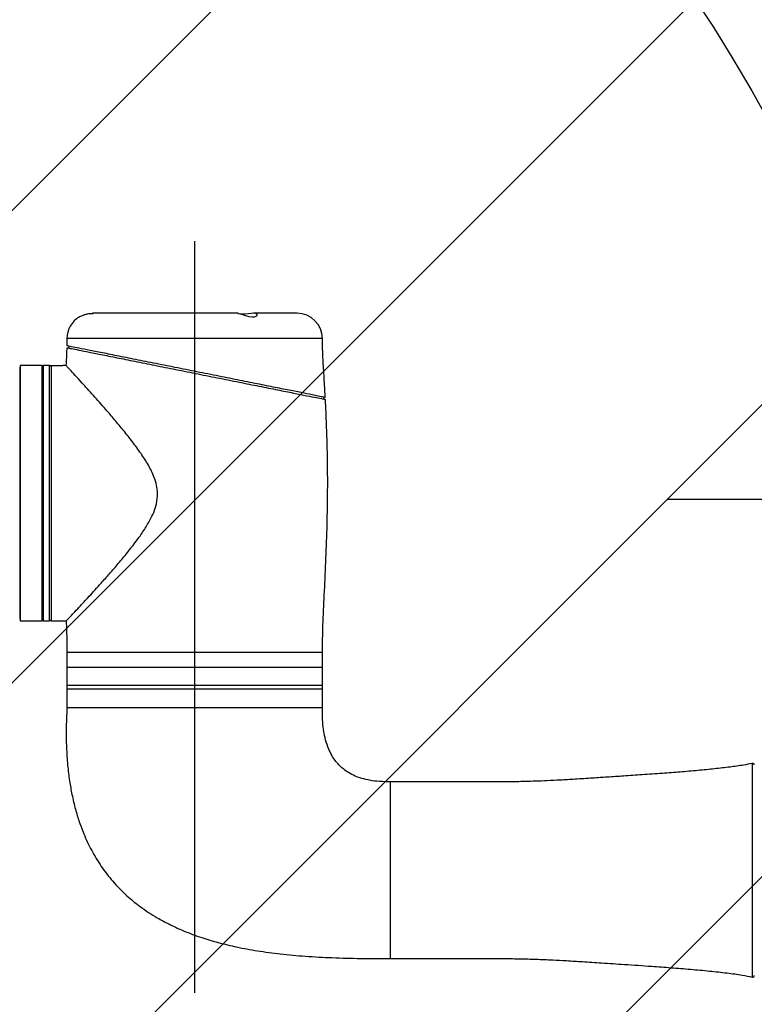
# Model space of a CAD drawing. Header units: millimetres. Extents: x 25 to 207, y 39 to 271.
# Tile 3 of 6: x 123 to 147, y 83 to 114. Entities that reach past the tile are written whole.
import ezdxf

# ---------------------------------------------------------------- set-up
doc = ezdxf.new("R2010")
doc.units = ezdxf.units.MM
doc.layers.add('标注层', color=3, linetype='Continuous')

msp = doc.modelspace()

# ---------------------------------------------------------------- hatches: boundary and pattern name
at = {"layer": '标注层'}
h = msp.add_hatch(dxfattribs=at)
h.set_pattern_fill('ANSI31', color=256, scale=3.3333, style=0)
edge = h.paths.add_edge_path(flags=0)
edge.add_arc((104.185, 87.5692), 48.728, 0, 360)
edge = h.paths.add_edge_path(flags=0)
edge.add_arc((104.185, 87.5692), 16.77, 0, 360)

# ---------------------------------------------------------------- linework, layer by layer
at = {"color": 7, "linetype": 'Continuous', "lineweight": 25}
for p, q in [((130.1599, 104.7692), (125.5473, 104.7692)), ((132.035, 104.7692), (130.6467, 104.7692)), ((124.735, 103.9692), (124.7284, 103.7389)), ((123.255, 103.0661), (123.235, 103.0661)), ((123.235, 103.0661), (123.235, 95.0723)), ((123.935, 103.1192), (123.255, 103.1192)), ((123.255, 103.1192), (123.255, 95.0192)), ((123.935, 103.1192), (123.935, 95.0192)), ((124.185, 103.1192), (123.985, 103.1192)), ((124.235, 103.1155), (124.435, 103.1155)), ((124.235, 103.1155), (124.235, 95.0192)), ((124.7094, 103.1192), (124.6078, 103.1192)), ((132.8832, 102.1108), (132.8714, 102.052)), ((123.235, 95.0723), (123.255, 95.0723)), ((123.255, 95.0192), (123.935, 95.0192)), ((123.985, 95.0192), (124.185, 95.0192)), ((124.235, 95.0192), (124.7147, 95.0192)), ((124.735, 94.0192), (124.735, 93.5392)), ((132.835, 93.5392), (132.835, 94.0192)), ((124.735, 93.5392), (124.735, 92.9692)), ((132.835, 92.9692), (132.835, 93.5392)), ((124.735, 92.9692), (124.735, 92.8692)), ((124.735, 92.8692), (124.735, 92.2692)), ((132.835, 92.8692), (132.835, 92.9692)), ((132.835, 92.2692), (132.835, 92.8692)), ((132.835, 92.2692), (124.735, 92.2692)), ((132.835, 92.2692), (124.735, 92.2692))]:
    msp.add_line(p, q, dxfattribs=at)
at = {"color": 8, "linetype": 'Continuous', "lineweight": 25}
for p, q in [((132.835, 103.9692), (124.735, 103.9692)), ((123.985, 103.1192), (123.985, 95.0192)), ((124.185, 95.0192), (124.185, 103.1192)), ((132.835, 94.0192), (124.735, 94.0192)), ((132.835, 92.9692), (124.735, 92.9692)), ((124.735, 92.8692), (128.785, 92.8692)), ((128.785, 92.8692), (132.835, 92.8692)), ((146.4741, 83.7334), (146.4741, 90.5051)), ((134.985, 89.9192), (134.985, 84.3192))]:
    msp.add_line(p, q, dxfattribs=at)
at = {"color": 7, "linetype": 'Continuous', "lineweight": 25, "flags": 128}
for points in [[(130.1526, 104.7686), (130.1737, 104.7658), (130.2242, 104.751), (130.2977, 104.7264), (130.3932, 104.6958), (130.5028, 104.6682), (130.6042, 104.6563), (130.6803, 104.6621), (130.734, 104.6804), (130.7654, 104.7081), (130.7653, 104.7388), (130.7276, 104.7613), (130.6614, 104.7692), (130.5781, 104.7653), (130.4815, 104.7546), (130.378, 104.7441), (130.2836, 104.7415), (130.2066, 104.749), (130.2066, 104.749)], [(124.8, 103.7274), (124.7941, 103.698), (124.7882, 103.6686)]]:
    msp.add_lwpolyline(points, dxfattribs=at)
at = {"color": 7, "linetype": 'Continuous', "lineweight": 25}
for centre, radius, start, end in [((125.535, 103.9692), 0.8, 120.5607, 180), ((132.035, 103.9692), 0.8, 0, 90), ((123.985, 103.0692), 0.05, 90, 180), ((124.185, 103.0692), 0.05, 0, 90), ((123.985, 95.0692), 0.05, 180, 270), ((124.185, 95.0692), 0.05, 270, 0), ((146.485, 90.4563), 0.05, 0, 102.5502), ((146.485, 83.7822), 0.05, 257.4498, 0)]:
    msp.add_arc(centre, radius, start, end, dxfattribs=at)
for points, knots in [([(125.128, 104.6578), (125.1271, 104.6573), (125.1231, 104.6551), (125.1449, 104.6671), (125.1919, 104.6903), (125.2683, 104.7217), (125.3672, 104.7507), (125.4724, 104.7683), (125.5342, 104.7684), (125.5616, 104.7684)], [0, 0, 0, 0, 0.0422082, 0.1889311, 0.3399619, 0.5076493, 0.6873472, 0.8609565, 1, 1, 1, 1]), ([(132.9261, 102.102), (132.9223, 102.1763), (132.9077, 102.4613), (132.8789, 102.9301), (132.8453, 103.478), (132.8382, 103.8157), (132.835, 103.9692)], [0, 0, 0, 0, 0.1193082, 0.4579269, 0.7536608, 1, 1, 1, 1]), ([(124.7266, 103.6782), (124.7249, 103.6062), (124.7204, 103.4173), (124.7084, 103.2287), (124.7009, 103.112)], [0, 0, 0, 0, 0.3811063, 1, 1, 1, 1]), ([(124.7424, 103.6778), (124.7391, 103.6784), (124.7269, 103.6809), (124.823, 103.6616), (125.0274, 103.6208), (125.3392, 103.5584), (125.747, 103.4768), (126.2383, 103.3786), (126.8072, 103.2648), (127.4334, 103.1396), (128.108, 103.0046), (128.8034, 102.8655), (129.5088, 102.7245), (130.1911, 102.588), (130.8405, 102.4581), (131.4238, 102.3415), (131.9353, 102.2392), (132.3481, 102.1566), (132.6616, 102.0939), (132.8349, 102.0593), (132.9175, 102.0427), (132.926, 102.041), (132.9302, 102.0402)], [0, 0, 0, 0, 0.0197593, 0.0727834, 0.1240261, 0.1767261, 0.2285178, 0.2817547, 0.3345862, 0.3888926, 0.4427492, 0.4981332, 0.5525775, 0.608603, 0.6629753, 0.7189627, 0.7726496, 0.827951, 0.880647, 0.9349223, 0.9672812, 1, 1, 1, 1]), ([(132.9269, 102.102), (132.9157, 102.1043), (132.8934, 102.1087), (132.7197, 102.1435), (132.4457, 102.1983), (132.0727, 102.2729), (131.61, 102.3654), (131.0695, 102.4735), (130.464, 102.5946), (129.8078, 102.7259), (129.1202, 102.8634), (128.4185, 103.0037), (127.7261, 103.1422), (127.0625, 103.2749), (126.4509, 103.3972), (125.9093, 103.5056), (125.4565, 103.5961), (125.1024, 103.6669), (124.8649, 103.7145), (124.74, 103.7394), (124.7437, 103.7387), (124.7451, 103.7384)], [0, 0, 0, 0, 0.0523955, 0.1047925, 0.1571677, 0.2095467, 0.2623531, 0.3151642, 0.3689135, 0.4226661, 0.4773637, 0.5320623, 0.5873275, 0.6425905, 0.6977731, 0.7529506, 0.8073731, 0.8617896, 0.9150511, 0.968309, 1, 1, 1, 1]), ([(124.435, 103.1155), (124.4547, 103.1155), (124.494, 103.1157), (124.5465, 103.1169), (124.5857, 103.1182), (124.6079, 103.1192), (124.6078, 103.1191), (124.6078, 103.1191)], [0, 0, 0, 0, 0.2147016, 0.4293955, 0.6442197, 0.8591249, 1, 1, 1, 1]), ([(127.6077, 99.0692), (127.6008, 99.1535), (127.5866, 99.325), (127.4897, 99.6277), (127.3211, 99.9658), (127.0798, 100.3382), (126.8121, 100.7013), (126.5286, 101.0575), (126.2434, 101.3995), (125.9168, 101.7792), (125.6286, 102.1051), (125.3849, 102.3763), (125.1859, 102.5956), (124.9859, 102.8138), (124.8183, 102.9948), (124.7161, 103.1044), (124.7114, 103.1093), (124.7094, 103.1115)], [0, 0, 0, 0, 0.0355923, 0.0724433, 0.1338059, 0.1965362, 0.2644774, 0.3329023, 0.4027284, 0.4730559, 0.5783099, 0.6320861, 0.6862596, 0.7679786, 0.8518245, 0.9336672, 1, 1, 1, 1]), ([(132.835, 94.0192), (132.8399, 94.3068), (132.8502, 94.9153), (132.8991, 95.8662), (132.947, 96.8855), (132.9861, 97.9431), (133.006, 99.0097), (133.0033, 99.9864), (132.9829, 100.856), (132.9579, 101.5119), (132.9368, 101.9018), (132.9294, 102.0401)], [0, 0, 0, 0, 0.1075194, 0.2274603, 0.3558893, 0.4889806, 0.6230693, 0.7546445, 0.854051, 0.9482037, 1, 1, 1, 1]), ([(124.7146, 95.0238), (124.717, 95.0263), (124.7223, 95.0319), (124.8051, 95.1188), (124.9402, 95.2615), (125.1451, 95.4796), (125.4363, 95.793), (125.7704, 96.1601), (126.0852, 96.5147), (126.3641, 96.8374), (126.6513, 97.1827), (126.9216, 97.5278), (127.1653, 97.87), (127.3522, 98.1727), (127.4897, 98.4597), (127.5897, 98.7446), (127.6013, 98.9542), (127.6077, 99.0692)], [0, 0, 0, 0, 0.0598407, 0.1342935, 0.2044059, 0.2760729, 0.3779392, 0.4827201, 0.5504229, 0.618634, 0.6882952, 0.758423, 0.8154217, 0.87287, 0.911904, 0.9516108, 1, 1, 1, 1]), ([(124.7091, 95.0236), (124.7121, 94.959), (124.7275, 94.6244), (124.7316, 94.2895), (124.735, 94.0192)], [0, 0, 0, 0, 0.1932225, 1, 1, 1, 1]), ([(124.735, 92.2692), (124.7241, 92.0336), (124.7035, 91.5892), (124.7162, 90.9589), (124.756, 90.4014), (124.8188, 89.9094), (124.9035, 89.4468), (125.0088, 89.0163), (125.1326, 88.6209), (125.2584, 88.2892), (125.4246, 87.913), (125.6565, 87.4803), (125.9894, 86.994), (126.3692, 86.5553), (126.7343, 86.217), (127.0533, 85.9666), (127.3231, 85.779), (127.623, 85.5936), (127.9904, 85.395), (128.4611, 85.1801), (128.9855, 84.986), (129.5492, 84.8178), (130.1367, 84.6774), (130.7946, 84.5565), (131.5216, 84.4592), (132.3135, 84.3878), (133.1633, 84.3428), (134.0604, 84.3211), (134.673, 84.3199), (134.985, 84.3192)], [0, 0, 0, 0, 0.04638759, 0.08748301, 0.12392709, 0.15627306, 0.184993, 0.21639167, 0.24337469, 0.2664345, 0.28614144, 0.32424429, 0.36280732, 0.40182035, 0.43813497, 0.46052275, 0.48154931, 0.50273267, 0.52984831, 0.5636489, 0.60440932, 0.63974478, 0.67930037, 0.72314959, 0.77127337, 0.82350993, 0.87950174, 0.93863876, 1, 1, 1, 1]), ([(134.985, 89.9192), (134.8709, 89.921), (134.6561, 89.9245), (134.356, 89.9615), (134.1003, 90.0198), (133.8726, 90.1002), (133.679, 90.1983), (133.5193, 90.3089), (133.4029, 90.4113), (133.3065, 90.5137), (133.2049, 90.6432), (133.0993, 90.8163), (132.995, 91.052), (132.9187, 91.3099), (132.8659, 91.5988), (132.8346, 91.9137), (132.8349, 92.1435), (132.835, 92.2692)], [0, 0, 0, 0, 0.0926229, 0.1743212, 0.2449932, 0.3051306, 0.3699868, 0.4205859, 0.4624529, 0.4956179, 0.5346548, 0.5958982, 0.6597168, 0.74346, 0.8135252, 0.8979499, 1, 1, 1, 1]), ([(146.4704, 90.5064), (146.3782, 90.4871), (146.1456, 90.4384), (145.7467, 90.3846), (145.263, 90.3278), (144.7348, 90.2769), (144.1825, 90.2301), (143.5943, 90.1853), (142.9964, 90.1433), (142.413, 90.1039), (141.891, 90.0688), (141.3778, 90.035), (140.8799, 90.0035), (140.3987, 89.9753), (139.9835, 89.9541), (139.6118, 89.9389), (139.203, 89.9269), (138.7182, 89.9198), (138.1194, 89.9169), (137.4384, 89.9163), (136.6776, 89.9173), (135.8509, 89.9188), (135.2794, 89.9191), (134.985, 89.9192)], [0, 0, 0, 0, 0.02453585, 0.06192885, 0.10480273, 0.15145841, 0.20018027, 0.24924447, 0.30515861, 0.35636296, 0.40161315, 0.44147257, 0.49038537, 0.53160195, 0.56706793, 0.59872984, 0.62853489, 0.67364233, 0.72504305, 0.78457974, 0.85107805, 0.92329815, 1, 1, 1, 1]), ([(134.985, 84.3192), (135.2663, 84.3194), (135.8135, 84.3197), (136.6069, 84.3211), (137.3414, 84.3221), (138.0047, 84.3219), (138.5908, 84.3195), (139.1166, 84.3135), (139.6244, 84.2999), (140.1077, 84.2787), (140.5987, 84.2518), (141.1155, 84.2203), (141.7304, 84.1805), (142.4631, 84.1313), (143.198, 84.0816), (143.8972, 84.0308), (144.5092, 83.9815), (145.1019, 83.9275), (145.648, 83.8664), (146.1016, 83.808), (146.3671, 83.7532), (146.4737, 83.7312)], [0, 0, 0, 0, 0.0732817, 0.1425327, 0.2066743, 0.2646285, 0.3153219, 0.3593481, 0.4015973, 0.4476491, 0.4853668, 0.5296798, 0.5825325, 0.6458686, 0.7209752, 0.7744051, 0.8284938, 0.8809296, 0.9294094, 0.9716508, 1, 1, 1, 1])]:
    msp.add_open_spline(points, degree=3, knots=knots, dxfattribs=at)
at = {"color": 8, "linetype": 'Continuous', "lineweight": 25}
msp.add_open_spline([(132.8264, 93.5392), (132.8282, 93.5392), (132.8339, 93.5392), (132.7692, 93.5392), (132.6368, 93.5392), (132.4346, 93.5392), (132.171, 93.5392), (131.8492, 93.5392), (131.475, 93.5392), (131.0548, 93.5392), (130.5957, 93.5392), (130.1057, 93.5392), (129.5931, 93.5392), (129.0666, 93.5392), (128.5353, 93.5392), (128.0083, 93.5392), (127.4946, 93.5392), (127.003, 93.5392), (126.5418, 93.5392), (126.1191, 93.5392), (125.7419, 93.5392), (125.4168, 93.5392), (125.1495, 93.5392), (124.9436, 93.5392), (124.8068, 93.5392), (124.7379, 93.5392), (124.7422, 93.5392), (124.7436, 93.5392)], degree=3, knots=[0, 0, 0, 0, 0.0195768, 0.0612434, 0.1029101, 0.1445767, 0.1862434, 0.2279101, 0.2695767, 0.3112433, 0.3529101, 0.3945767, 0.4362434, 0.4779101, 0.5195768, 0.5612434, 0.6029101, 0.6445767, 0.6862434, 0.7279101, 0.7695767, 0.8112434, 0.8529101, 0.8945768, 0.9362434, 0.9779101, 1, 1, 1, 1], dxfattribs=at)
at = {"layer": '标注层'}
for p, q in [((128.785, 83.2316), (128.785, 107.0542)), ((157.335, 98.8692), (143.7789, 98.8692))]:
    msp.add_line(p, q, dxfattribs=at)
msp.add_circle((104.185, 87.5692), 48.728, dxfattribs=at)

doc.saveas('drawing.dxf')
